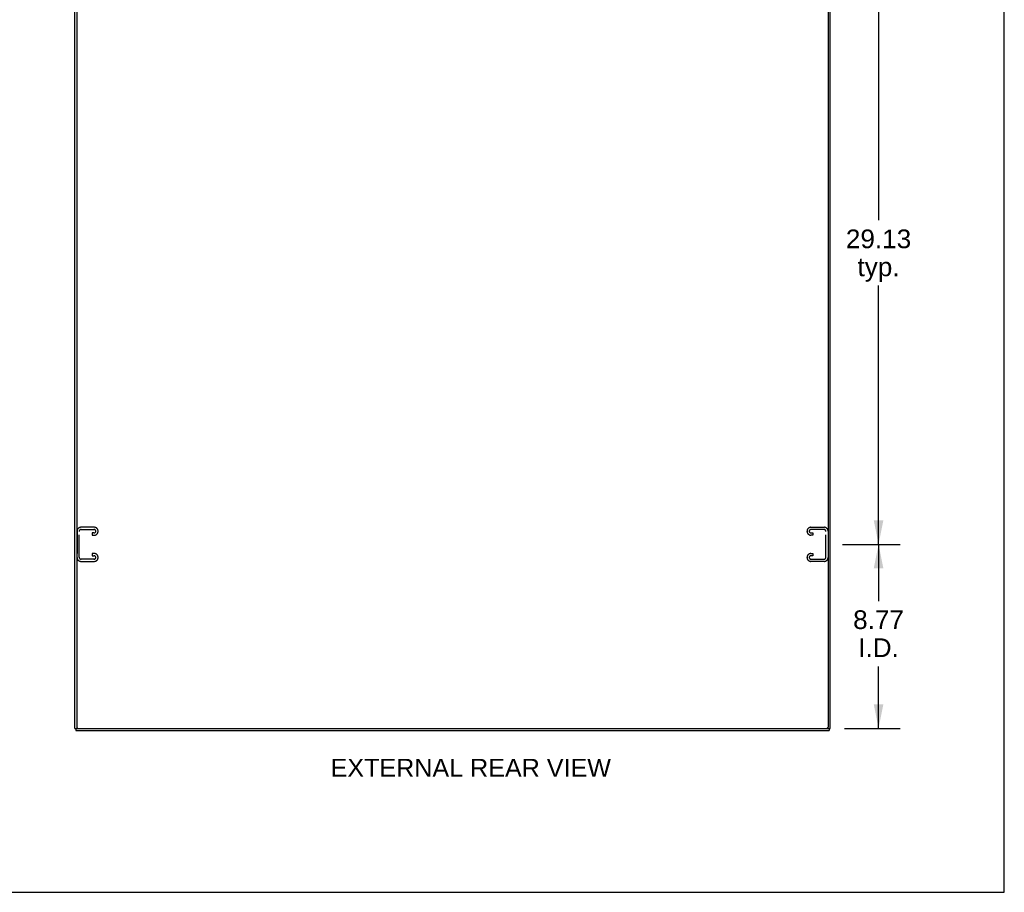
# Model space of a CAD drawing. Header units: inches. Extents: x 0 to 194, y 0 to 126.
# Tile 10 of 12: x 147 to 194, y 0 to 42. Entities that reach past the tile are written whole.
import ezdxf

# ---------------------------------------------------------------- set-up
doc = ezdxf.new("R2010")
doc.units = ezdxf.units.IN
doc.header["$LTSCALE"] = 10.674419
doc.header["$MEASUREMENT"] = 0
doc.linetypes.add('HIDDEN', pattern=[0.2, 0.1, -0.1])
doc.layers.get('0').update_dxf_attribs({"linetype": 'CONTINUOUS'})
doc.layers.add('DEFAULT_2', color=8, linetype='HIDDEN')
doc.layers.add('DIMENSIONS', color=7, linetype='CONTINUOUS')
doc.styles.get("Standard").update_dxf_attribs({"font": 'arial.ttf'})
doc.dimstyles.new('DIMSTYLE_1', dxfattribs={"dimtxt": 0.890486, "dimasz": 1.141649, "dimexe": 0.09, "dimexo": 0.07, "dimgap": 0.039, "dimtad": 0, "dimtih": 1, "dimtoh": 1, "dimzin": 4, "dimdsep": 46, "dimtxsty": 'Standard', "dimblk": '_FILLED', "dimblk1": '_FILLED', "dimblk2": '_FILLED', "dimcen": 0.09, "dimazin": 1, "dimtfac": 1, "dimtdec": 3, "dimtofl": 0, "dimtmove": 0, "dimatfit": 3, "dimldrblk": '_FILLED', "dimfxl": 1, "dimtolj": 1, "dimtzin": 4, "dimarcsym": 0})

# ---------------------------------------------------------------- blocks, each defined once
blk = doc.blocks.new('_FILLED')
at = {"color": 0, "linetype": 'ByBlock'}
blk.add_solid([(0, 0), (-1, 0.2), (-1, -0.2)], dxfattribs=at)
blk = doc.blocks.new('*D5')
at = {"layer": 'DIMENSIONS', "color": 2, "linetype": 'Continuous'}
for p, q in [((186.376, 16.585), (189.116, 16.585)), ((188.088, 16.585), (188.088, 13.885)), ((188.088, 7.814), (188.088, 10.768)), ((186.472, 7.814), (189.116, 7.814))]:
    blk.add_line(p, q, dxfattribs=at)
at = {"layer": 'DIMENSIONS', "color": 2, "linetype": 'Continuous', "xscale": 1.1416490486, "yscale": 1.1416490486, "zscale": 1.1416490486}
for p, rotation in [((188.088, 16.585), 90), ((188.088, 7.814), 270)]:
    blk.add_blockref('_FILLED', p, dxfattribs=dict(at, rotation=rotation))
at = {"layer": 'DIMENSIONS', "color": 2, "linetype": 'Continuous', "insert": (188.088, 13.44), "char_height": 0.8905, "width": 2.41987, "attachment_point": 2, "line_spacing_factor": 0.9}
blk.add_mtext('8.77\\PI.D.', dxfattribs=at)
blk = doc.blocks.new('*D6')
at = {"layer": 'DIMENSIONS', "color": 2, "linetype": 'Continuous'}
for p, q in [((186.376, 45.71), (189.116, 45.71)), ((188.088, 45.71), (188.088, 32.038)), ((188.088, 16.585), (188.088, 28.921)), ((186.376, 16.585), (189.116, 16.585))]:
    blk.add_line(p, q, dxfattribs=at)
at = {"layer": 'DIMENSIONS', "color": 2, "linetype": 'Continuous', "xscale": 1.1416490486, "yscale": 1.1416490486, "zscale": 1.1416490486}
for p, rotation in [((188.088, 45.71), 90), ((188.088, 16.585), 270)]:
    blk.add_blockref('_FILLED', p, dxfattribs=dict(at, rotation=rotation))
at = {"layer": 'DIMENSIONS', "color": 2, "linetype": 'Continuous', "insert": (188.088, 31.593), "char_height": 0.8905, "width": 3.11174, "attachment_point": 2, "line_spacing_factor": 0.9}
blk.add_mtext('29.13\\Ptyp.', dxfattribs=at)

msp = doc.modelspace()

# ---------------------------------------------------------------- linework, layer by layer
at = {"color": 7, "linetype": 'Continuous'}
for p, q in [((194.08, 0), (194.08, 125.581)), ((149.785, 7.814), (149.949, 7.814)), ((149.837, 7.814), (149.837, 7.71)), ((149.889, 7.86), (149.889, 7.814)), ((185.618, 7.814), (185.785, 7.814)), ((185.681, 7.814), (185.681, 7.877)), ((185.733, 7.814), (185.733, 7.71)), ((0, 0), (194.08, 0))]:
    msp.add_line(p, q, dxfattribs=at)
at = {"color": 3, "linetype": 'Continuous'}
for p, q in [((149.785, 7.814), (149.785, 79.606)), ((149.889, 79.546), (149.889, 7.874)), ((185.681, 79.544), (185.681, 7.877)), ((185.785, 7.814), (185.785, 79.606)), ((149.837, 7.71), (185.733, 7.71)), ((149.949, 7.814), (185.618, 7.814))]:
    msp.add_line(p, q, dxfattribs=at)
for centre, radius, start, end in [((149.949, 7.874), 0.06, 180, 270), ((185.618, 7.877), 0.0625, 270, 360)]:
    msp.add_arc(centre, radius, start, end, dxfattribs=at)
at = {"layer": 'DEFAULT_2', "color": 8, "linetype": 'HIDDEN'}
for p, q in [((150.719, 17.398), (150.079, 17.398)), ((184.861, 17.398), (185.501, 17.398)), ((149.899, 17.218), (149.899, 15.953)), ((150.003, 15.967), (150.003, 17.204)), ((150.093, 17.294), (150.705, 17.294)), ((150.705, 17.127), (150.618, 17.127)), ((150.618, 17.127), (150.618, 17.023)), ((150.618, 17.023), (150.719, 17.023)), ((150.899, 17.203), (150.899, 17.218)), ((184.681, 17.203), (184.681, 17.218)), ((184.962, 17.023), (184.861, 17.023)), ((185.487, 17.294), (184.875, 17.294)), ((184.875, 17.127), (184.962, 17.127)), ((184.962, 17.127), (184.962, 17.023)), ((185.577, 15.967), (185.577, 17.204)), ((150.719, 16.148), (150.618, 16.148)), ((150.618, 16.148), (150.618, 16.044)), ((150.618, 16.044), (150.705, 16.044)), ((150.899, 15.953), (150.899, 15.968)), ((184.681, 15.953), (184.681, 15.968)), ((184.861, 16.148), (184.962, 16.148)), ((184.962, 16.044), (184.875, 16.044)), ((184.962, 16.148), (184.962, 16.044)), ((150.079, 15.773), (150.719, 15.773)), ((150.705, 15.877), (150.093, 15.877)), ((185.501, 15.773), (184.861, 15.773)), ((184.875, 15.877), (185.487, 15.877))]:
    msp.add_line(p, q, dxfattribs=at)
for centre, radius, start, end in [((150.079, 17.218), 0.18, 90, 180), ((150.719, 17.218), 0.18, 0, 90), ((184.861, 17.218), 0.18, 90, 180), ((185.501, 17.218), 0.18, 0, 90), ((150.093, 17.204), 0.09, 90, 180), ((150.705, 17.204), 0.09, 0, 90), ((150.705, 17.217), 0.09, 270, 351.7808), ((150.719, 17.203), 0.18, 270, 360), ((184.861, 17.203), 0.18, 180, 270), ((184.875, 17.204), 0.09, 90, 180), ((184.875, 17.217), 0.09, 188.2192, 270), ((185.487, 17.204), 0.09, 0, 90), ((150.079, 15.953), 0.18, 180, 270), ((150.093, 15.967), 0.09, 180, 270), ((150.705, 15.954), 0.09, 0, 90), ((150.705, 15.967), 0.09, 270, 351.7808), ((150.719, 15.968), 0.18, 0, 90), ((150.719, 15.953), 0.18, 270, 360), ((184.861, 15.968), 0.18, 90, 180), ((184.861, 15.953), 0.18, 180, 270), ((184.875, 15.954), 0.09, 90, 180), ((184.875, 15.967), 0.09, 188.2192, 270), ((185.487, 15.967), 0.09, 270, 360), ((185.501, 15.953), 0.18, 270, 360)]:
    msp.add_arc(centre, radius, start, end, dxfattribs=at)

# ---------------------------------------------------------------- texts
at = {"layer": 'DIMENSIONS', "color": 2, "linetype": 'Continuous', "insert": (168.659, 6.362), "char_height": 0.85624, "width": 13.33056, "attachment_point": 2, "line_spacing_factor": 0.9}
msp.add_mtext('EXTERNAL REAR VIEW', dxfattribs=at)

# ---------------------------------------------------------------- dimensions: what is measured, and where the dimension line sits
at = {"layer": 'DIMENSIONS', "color": 2, "linetype": 'Continuous'}
for base, p1, p2, text, picture, middle in [((188.08844423, 45.710010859), (186.306035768, 16.585010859), (186.306035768, 45.710010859), '<>\\Ptyp.', '*D6', (188.08844423, 30.479646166)), ((188.088, 16.585), (186.402, 7.814), (186.306, 16.585), '<>\\PI.D.', '*D5', (188.088, 12.326))]:
    dim = msp.add_linear_dim(base=base, p1=p1, p2=p2, angle=90, text=text, dimstyle='DIMSTYLE_1', dxfattribs=at)
    dim.commit()
    dim.dimension.update_dxf_attribs({"geometry": picture, "text_midpoint": middle, "dimtype": 160})

doc.saveas('drawing.dxf')
